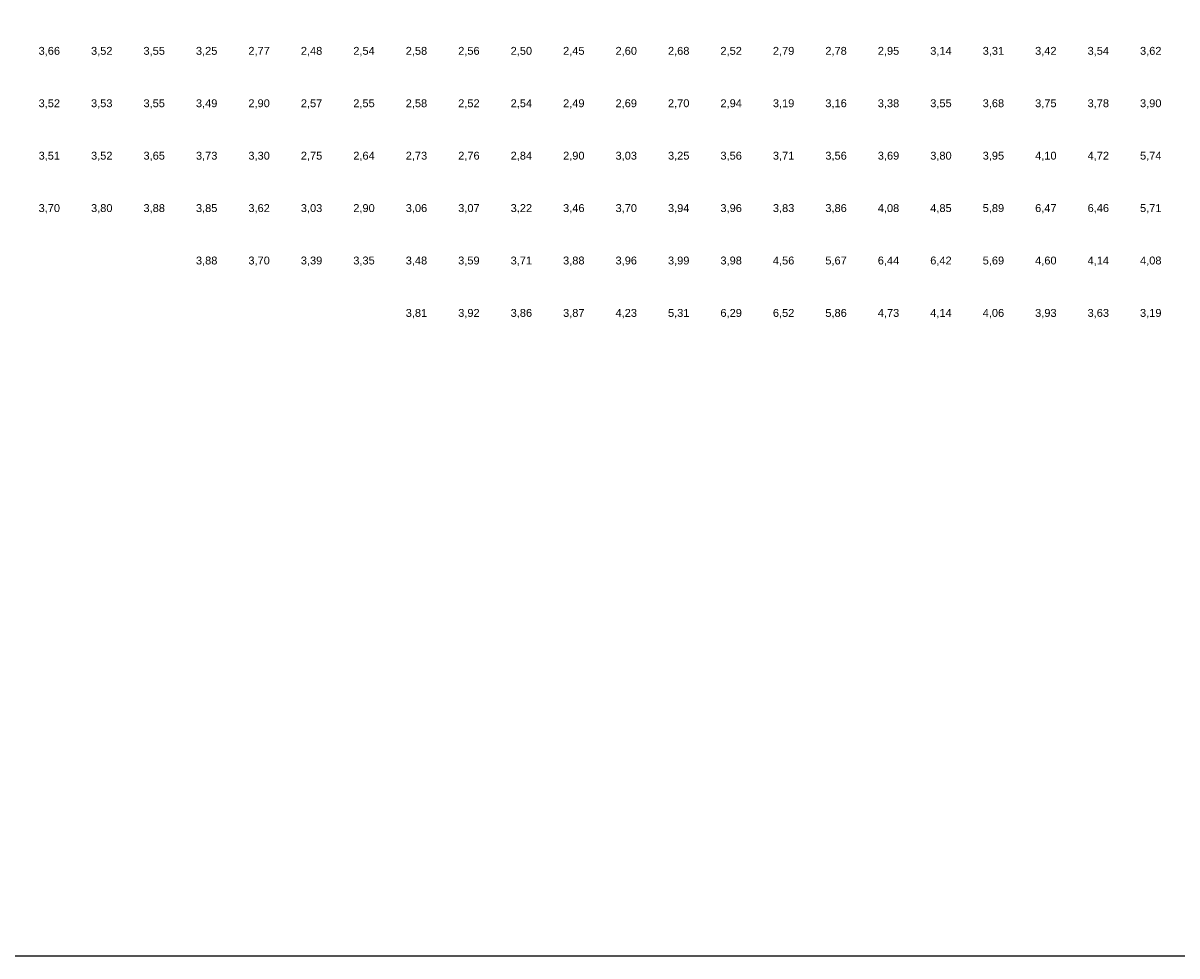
# Model space of a CAD drawing. Header units: metres. Extents: x 142558 to 144317, y 416662 to 417384.
# Tile 2 of 17: x 142780 to 143000, y 416662 to 416840. Entities that reach past the tile are written whole.
import ezdxf
from ezdxf.enums import TextEntityAlignment as Align

# ---------------------------------------------------------------- set-up
doc = ezdxf.new("R2010")
doc.units = ezdxf.units.M
doc.header["$MEASUREMENT"] = 0
doc.layers.add('beg_10Anno', color=252, linetype='Continuous')
doc.styles.add('Arial', font='arial.ttf')

msp = doc.modelspace()

# ---------------------------------------------------------------- linework, layer by layer
at = {"layer": 'Defpoints'}
msp.add_lwpolyline([(142557.58, 416662.34), (144285.74, 416662.34), (144285.74, 417384.1), (142557.58, 417384.1)], close=True, dxfattribs=at)

# ---------------------------------------------------------------- texts
at = {"layer": 'beg_10Anno', "style": 'Arial'}
for s, p in [('3,66', (142785, 416833.82)), ('3,52', (142795, 416833.82)), ('3,55', (142805, 416833.82)), ('3,25', (142815, 416833.82)), ('2,77', (142825, 416833.82)), ('2,48', (142835, 416833.82)), ('2,54', (142845, 416833.82)), ('2,58', (142855, 416833.82)), ('2,56', (142865, 416833.82)), ('2,50', (142875, 416833.82)), ('2,45', (142885, 416833.82)), ('2,60', (142895, 416833.82)), ('2,68', (142905, 416833.82)), ('2,52', (142915, 416833.82)), ('2,79', (142925, 416833.82)), ('2,78', (142935, 416833.82)), ('2,95', (142945, 416833.82)), ('3,14', (142955, 416833.82)), ('3,31', (142965, 416833.82)), ('3,42', (142975, 416833.82)), ('3,54', (142985, 416833.82)), ('3,62', (142995, 416833.82)), ('3,52', (142785, 416823.82)), ('3,53', (142795, 416823.82)), ('3,55', (142805, 416823.82)), ('3,49', (142815, 416823.82)), ('2,90', (142825, 416823.82)), ('2,57', (142835, 416823.82)), ('2,55', (142845, 416823.82)), ('2,58', (142855, 416823.82)), ('2,52', (142865, 416823.82)), ('2,54', (142875, 416823.82)), ('2,49', (142885, 416823.82)), ('2,69', (142895, 416823.82)), ('2,70', (142905, 416823.82)), ('2,94', (142915, 416823.82)), ('3,19', (142925, 416823.82)), ('3,16', (142935, 416823.82)), ('3,38', (142945, 416823.82)), ('3,55', (142955, 416823.82)), ('3,68', (142965, 416823.82)), ('3,75', (142975, 416823.82)), ('3,78', (142985, 416823.82)), ('3,90', (142995, 416823.82)), ('3,51', (142785, 416813.82)), ('3,52', (142795, 416813.82)), ('3,65', (142805, 416813.82)), ('3,73', (142815, 416813.82)), ('3,30', (142825, 416813.82)), ('2,75', (142835, 416813.82)), ('2,64', (142845, 416813.82)), ('2,73', (142855, 416813.82)), ('2,76', (142865, 416813.82)), ('2,84', (142875, 416813.82)), ('2,90', (142885, 416813.82)), ('3,03', (142895, 416813.82)), ('3,25', (142905, 416813.82)), ('3,56', (142915, 416813.82)), ('3,71', (142925, 416813.82)), ('3,56', (142935, 416813.82)), ('3,69', (142945, 416813.82)), ('3,80', (142955, 416813.82)), ('3,95', (142965, 416813.82)), ('4,10', (142975, 416813.82)), ('4,72', (142985, 416813.82)), ('5,74', (142995, 416813.82)), ('3,70', (142785, 416803.82)), ('3,80', (142795, 416803.82)), ('3,88', (142805, 416803.82)), ('3,85', (142815, 416803.82)), ('3,62', (142825, 416803.82)), ('3,03', (142835, 416803.82)), ('2,90', (142845, 416803.82)), ('3,06', (142855, 416803.82)), ('3,07', (142865, 416803.82)), ('3,22', (142875, 416803.82)), ('3,46', (142885, 416803.82)), ('3,70', (142895, 416803.82)), ('3,94', (142905, 416803.82)), ('3,96', (142915, 416803.82)), ('3,83', (142925, 416803.82)), ('3,86', (142935, 416803.82)), ('4,08', (142945, 416803.82)), ('4,85', (142955, 416803.82)), ('5,89', (142965, 416803.82)), ('6,47', (142975, 416803.82)), ('6,46', (142985, 416803.82)), ('5,71', (142995, 416803.82)), ('3,88', (142815, 416793.82)), ('3,70', (142825, 416793.82)), ('3,39', (142835, 416793.82)), ('3,35', (142845, 416793.82)), ('3,48', (142855, 416793.82)), ('3,59', (142865, 416793.82)), ('3,71', (142875, 416793.82)), ('3,88', (142885, 416793.82)), ('3,96', (142895, 416793.82)), ('3,99', (142905, 416793.82)), ('3,98', (142915, 416793.82)), ('4,56', (142925, 416793.82)), ('5,67', (142935, 416793.82)), ('6,44', (142945, 416793.82)), ('6,42', (142955, 416793.82)), ('5,69', (142965, 416793.82)), ('4,60', (142975, 416793.82)), ('4,14', (142985, 416793.82)), ('4,08', (142995, 416793.82)), ('3,81', (142855, 416783.82)), ('3,92', (142865, 416783.82)), ('3,86', (142875, 416783.82)), ('3,87', (142885, 416783.82)), ('4,23', (142895, 416783.82)), ('5,31', (142905, 416783.82)), ('6,29', (142915, 416783.82)), ('6,52', (142925, 416783.82)), ('5,86', (142935, 416783.82)), ('4,73', (142945, 416783.82)), ('4,14', (142955, 416783.82)), ('4,06', (142965, 416783.82)), ('3,93', (142975, 416783.82)), ('3,63', (142985, 416783.82)), ('3,19', (142995, 416783.82))]:
    msp.add_text(s, height=1.503, dxfattribs=at).set_placement(p, align=Align.BOTTOM_CENTER)

doc.saveas('drawing.dxf')
